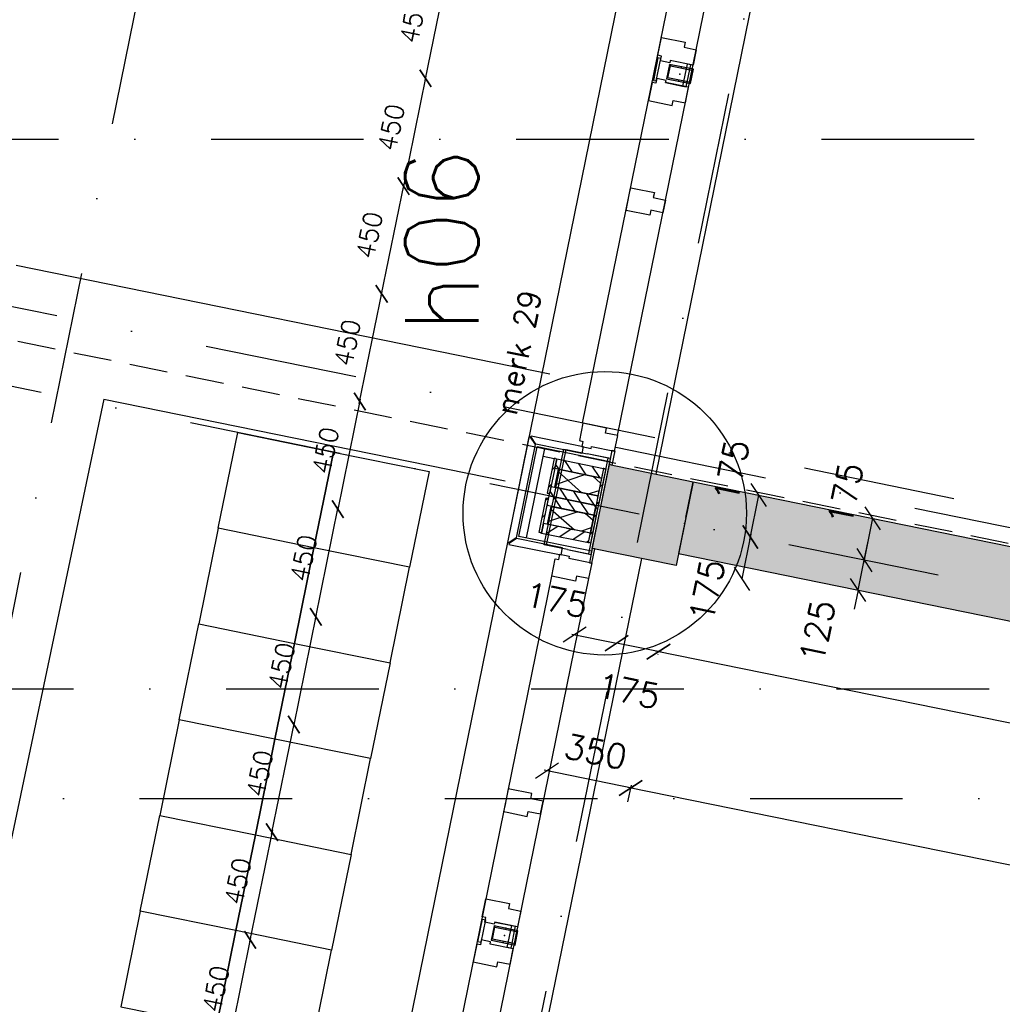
# Model space of a CAD drawing. Extents: x -33346 to 151546, y -8083 to 129543.
# Tile 20 of 68: x 17417 to 21442, y 44405 to 48437. Entities that reach past the tile are written whole.
import ezdxf

# ---------------------------------------------------------------- set-up
doc = ezdxf.new("R2010")
doc.units = 0
doc.header["$LTSCALE"] = 50
doc.header["$MEASUREMENT"] = 0
doc.header["$PDSIZE"] = -1
for name, pattern in [('DASHDOT', [25, 12.5, -6.25, 0, -6.25]), ('HIDDEN', [9.375, 6.25, -3.125]), ('HIDDEN2', [0.1875, 0.125, -0.0625]), ('XREF2$0$DASHDOT', [25, 12.5, -6.25, 0, -6.25]), ('XREF2$0$DD1', [2.66667, 1.66667, -0.5, 0, -0.5]), ('XREF2$0$HIDDEN', [9.375, 6.25, -3.125])]:
    doc.linetypes.add(name, pattern=pattern)
doc.layers.get('0').update_dxf_attribs({"linetype": 'CONTINUOUS'})
doc.layers.get('DEFPOINTS').update_dxf_attribs({"linetype": 'CONTINUOUS'})
for name, color, linetype in [('_DETAILNUMMERS', 4, 'CONTINUOUS'), ('_DETAILNUMMERSTEKST', 4, 'CONTINUOUS'), ('A--01A1_ACEER', 1, 'CONTINUOUS'), ('A--A21--_F-23-', 9, 'CONTINUOUS'), ('A--A21--_F12--', 7, 'CONTINUOUS'), ('A--A21--_F123-', 9, 'CONTINUOUS'), ('A--A25--_F-2--', 9, 'CONTINUOUS'), ('A--A28--_F-2--', 7, 'CONTINUOUS'), ('A--A28--_F12--', 7, 'CONTINUOUS'), ('A--A42--_F-23-', 9, 'CONTINUOUS'), ('A--L02-A3-_LOGO', 3, 'CONTINUOUS'), ('A--L13A4C_VLOEREN', 4, 'HIDDEN2'), ('A--L21--', 3, 'CONTINUOUS'), ('A--L21--_F12--', 7, 'CONTINUOUS'), ('A--L21A2_BUITENWAND', 2, 'CONTINUOUS'), ('A--L21A4_BUITENWAND', 4, 'CONTINUOUS'), ('A--L21D2_BUITENWAND', 2, 'CONTINUOUS'), ('A--L22--', 7, 'CONTINUOUS'), ('A--L22A1_BINNENWAND', 1, 'CONTINUOUS'), ('A--L22A2_BINNENWAND', 2, 'CONTINUOUS'), ('A--L25--', 7, 'CONTINUOUS'), ('A--L25--_F-23-', 7, 'CONTINUOUS'), ('A--L27A1_DAKEN', 1, 'CONTINUOUS'), ('A--L28--', 7, 'CONTINUOUS'), ('A--L28--_F-2--', 7, 'CONTINUOUS'), ('A--L28--_F12--', 7, 'CONTINUOUS'), ('A--L31--', 2, 'CONTINUOUS'), ('A--L31A1_BUITENKOZIJN', 1, 'CONTINUOUS'), ('A--L42--', 7, 'CONTINUOUS'), ('A--L42--_F-23-', 7, 'CONTINUOUS'), ('A--M$1A-_F123-', 1, 'CONTINUOUS'), ('A--T01A-70_TEKST', 5, 'CONTINUOUS'), ('TEKST_KOZIJNMERK', 2, 'CONTINUOUS'), ('X--LR---_CP', 7, 'CONTINUOUS'), ('XREF2$0$A--L$7A-_STRAMIEN', 1, 'XREF2$0$DASHDOT'), ('XREF2$0$A--T$7A8-_STRAMIEN', 8, 'XREF2$0$DASHDOT'), ('XREF2$0$STRAMIEN', 1, 'XREF2$0$DD1')]:
    doc.layers.add(name, color=color, linetype=linetype)
doc.styles.add('ALFA-0_25', font='ROMANS')
doc.styles.add('B-01', font='SIMPLEX.SHX', dxfattribs={"width": 0.8, "height": 4.5})
doc.styles.add('HIEMSTRA', font='romans.shx')
doc.dimstyles.get("Standard").update_dxf_attribs({"dimscale": 40, "dimtxt": 2.5, "dimasz": 2, "dimexe": 0.3, "dimexo": 0.3, "dimgap": 2, "dimtad": 1, "dimdec": 0, "dimzin": 0, "dimtxsty": 'HIEMSTRA', "dimblk1": 'OBLIQUE', "dimblk2": 'OBLIQUE', "dimsah": 1, "dimcen": -0.09, "dimdle": 0.3, "dimse1": 1, "dimclrd": 2, "dimclre": 2, "dimclrt": 3, "dimazin": 3, "dimtfac": 1, "dimtdec": 4, "dimtofl": 0, "dimtmove": 0, "dimatfit": 3, "dimtvp": 625, "dimtolj": 1, "dimtzin": 0})

# ---------------------------------------------------------------- blocks, each defined once
blk = doc.blocks.new('*U813')
at = {"layer": 'A--L22--', "color": 2, "linetype": 'CONTINUOUS'}
for points in [[(0, 0), (-96, 19.6), (-16.2, 411.5), (79.8, 392)], [(0, 0), (-86.2, 17.6), (-6.4, 409.5), (79.8, 392)], [(0, 0), (86.2, -17.6), (166.1, 374.4), (79.8, 392)], [(0, 0), (96, -19.6), (175.9, 372.4), (79.8, 392)]]:
    blk.add_lwpolyline(points, dxfattribs=at)
at = {"layer": 'A--L22--', "color": 1, "linetype": 'CONTINUOUS'}
for points in [[(0, 0), (-96, 19.6), (-16.2, 411.5), (79.8, 392)], [(0, 0), (-86.2, 17.6), (-6.4, 409.5), (79.8, 392)], [(0, 0), (86.2, -17.6), (166.1, 374.4), (79.8, 392)], [(0, 0), (96, -19.6), (175.9, 372.4), (79.8, 392)]]:
    blk.add_lwpolyline(points, dxfattribs=at)
blk = doc.blocks.new('XREF2')
at = {"layer": 'XREF2$0$A--L$7A-_STRAMIEN'}
for p, q in [((-46967.857, 69048.716), (-68542.883, -36866.195)), ((-44567.212, 68559.429), (-66142.131, -37354.959)), ((-45863.103, 12168.257), (-61174.94, 15287.302)), ((-45799.23, 12481.818), (-59254.976, 15222.774)), ((-66105.583, 13450), (-43022.45, 13450))]:
    blk.add_line(p, q, dxfattribs=at)
at = {"layer": 'XREF2$0$A--T$7A8-_STRAMIEN', "color": 8}
for p, q in [((-66167.142, 15700), (-500, 15700)), ((-108962.956, 13000), (-500, 13000))]:
    blk.add_line(p, q, dxfattribs=at)
at = {"layer": 'XREF2$0$STRAMIEN', "color": 8, "linetype": 'XREF2$0$HIDDEN', "ltscale": 0.5}
blk.add_lwpolyline([(-19628.191, 24100), (-39039.938, 24100), (-39039.938, 13250), (-50246.691, 13250), (-59989.832, 15234.692)], dxfattribs=at)
blk = doc.blocks.new('Q020437-')
at = {"layer": 'A--A28--_F12--', "color": 8}
for points in [[(-175, -175), (-175, 175), (175, 175)], [(-175, -175), (175, 175), (175, -175)]]:
    blk.add_solid(points, dxfattribs=at)
at = {"layer": 'A--L28--_F12--', "color": 3, "linetype": 'CONTINUOUS'}
blk.add_lwpolyline([(-175, -175), (-175, 175), (175, 175), (175, -175)], close=True, dxfattribs=at)
at = {"layer": 'X--LR---_CP'}
for p in [(-175, 0), (-175, 0), (175, 0)]:
    blk.add_point(p, dxfattribs=at)
blk = doc.blocks.new('_OBLIQUE')
at = {"color": 0, "linetype": 'BYBLOCK'}
blk.add_line((-0.5, -0.5), (0.5, 0.5), dxfattribs=at)
blk = doc.blocks.new('*D142')
at = {"color": 2, "linetype": 'BYBLOCK'}
for p, q in [((20876.5, 46223.5), (20892.5, 46301.8)), ((20851.5, 46101), (20876.5, 46223.5)), ((20851.5, 46101), (20835.6, 46022.6))]:
    blk.add_line(p, q, dxfattribs=at)
at = {"layer": 'DEFPOINTS', "color": 0, "linetype": 'BYBLOCK'}
for p in [(20876.5, 46223.5), (20876.5, 46223.5), (20851.5, 46101)]:
    blk.add_point(p, dxfattribs=at)
at = {"color": 2, "linetype": 'BYBLOCK', "xscale": 80, "yscale": 80, "zscale": 80}
for p, rotation in [((20876.5, 46223.5), 258.486290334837), ((20851.5, 46101), 78.48629033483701)]:
    blk.add_blockref('_OBLIQUE', p, dxfattribs=dict(at, rotation=rotation))
at = {"color": 3, "linetype": 'BYBLOCK', "insert": (20684.5, 45932.4), "char_height": 100, "attachment_point": 5, "rotation": 78.4863, "style": 'HIEMSTRA'}
blk.add_mtext('\\A1;125', dxfattribs=at)
blk = doc.blocks.new('*D143')
at = {"color": 2, "linetype": 'BYBLOCK'}
blk.add_line((20407.4, 46306.8), (20444.7, 46490), dxfattribs=at)
at = {"layer": 'DEFPOINTS', "color": 0, "linetype": 'BYBLOCK'}
for p in [(20444.7, 46490), (20444.7, 46490), (20409.7, 46318.5)]:
    blk.add_point(p, dxfattribs=at)
at = {"color": 2, "linetype": 'BYBLOCK', "xscale": 80, "yscale": 80, "zscale": 80}
for p, rotation in [((20444.7, 46490), 78.4862903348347), ((20409.7, 46318.5), 258.4862903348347)]:
    blk.add_blockref('_OBLIQUE', p, dxfattribs=dict(at, rotation=rotation))
at = {"color": 3, "linetype": 'BYBLOCK', "insert": (20332.3, 46589.4), "char_height": 100, "attachment_point": 5, "rotation": 78.4863, "style": 'HIEMSTRA'}
blk.add_mtext('\\A1;175', dxfattribs=at)
blk = doc.blocks.new('*D164')
at = {"color": 2, "linetype": 'BYBLOCK'}
blk.add_line((20412.1, 46330.3), (20374.8, 46147.1), dxfattribs=at)
at = {"layer": 'DEFPOINTS', "color": 0, "linetype": 'BYBLOCK'}
for p in [(20409.7, 46318.5), (20374.8, 46147.1), (20374.8, 46147.1)]:
    blk.add_point(p, dxfattribs=at)
at = {"color": 2, "linetype": 'BYBLOCK', "xscale": 80, "yscale": 80, "zscale": 80}
for p, rotation in [((20409.7, 46318.5), 78.48629033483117), ((20374.8, 46147.1), 258.4862903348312)]:
    blk.add_blockref('_OBLIQUE', p, dxfattribs=dict(at, rotation=rotation))
at = {"color": 3, "linetype": 'BYBLOCK', "insert": (20232.5, 46099.5), "char_height": 100, "attachment_point": 5, "rotation": 78.4863, "style": 'HIEMSTRA'}
blk.add_mtext('\\A1;175', dxfattribs=at)
blk = doc.blocks.new('*D173')
at = {"color": 2, "linetype": 'BYBLOCK'}
for p, q in [((25140.8, 44809.8), (20021.9, 45851.1)), ((20031.5, 45838.3), (20031.2, 45837))]:
    blk.add_line(p, q, dxfattribs=at)
at = {"layer": 'DEFPOINTS', "color": 0, "linetype": 'BYBLOCK'}
for p in [(20033.6, 45848.8), (20033.9, 45850), (25129.3, 44813.4)]:
    blk.add_point(p, dxfattribs=at)
at = {"color": 2, "linetype": 'BYBLOCK', "xscale": 80, "yscale": 80, "zscale": 80}
for p, rotation in [((20033.6, 45848.8), 168.5008781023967), ((25129.1, 44812.2), 348.5008781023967)]:
    blk.add_blockref('_OBLIQUE', p, dxfattribs=dict(at, rotation=rotation))
at = {"color": 3, "linetype": 'BYBLOCK', "insert": (22607.3, 45457.8), "char_height": 100, "attachment_point": 5, "rotation": 348.5009, "style": 'HIEMSTRA'}
blk.add_mtext('\\A1;5200', dxfattribs=at)
blk = doc.blocks.new('*D174')
at = {"color": 2, "linetype": 'BYBLOCK'}
for p, q in [((19859.6, 45872), (19859.6, 45871.9)), ((20045.4, 45846.3), (19862, 45883.7))]:
    blk.add_line(p, q, dxfattribs=at)
at = {"layer": 'DEFPOINTS', "color": 0, "linetype": 'BYBLOCK'}
for p in [(19862, 45883.7), (19862, 45883.7), (20033.6, 45848.8)]:
    blk.add_point(p, dxfattribs=at)
at = {"color": 2, "linetype": 'BYBLOCK', "xscale": 80, "yscale": 80, "zscale": 80}
for p, rotation in [((19862, 45883.7), 168.482134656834), ((20033.6, 45848.7), 348.4821346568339)]:
    blk.add_blockref('_OBLIQUE', p, dxfattribs=dict(at, rotation=rotation))
at = {"color": 3, "linetype": 'BYBLOCK', "insert": (19911.4, 45687.9), "char_height": 100, "attachment_point": 5, "rotation": 348.4821, "style": 'HIEMSTRA'}
blk.add_mtext('\\A1;175', dxfattribs=at)
blk = doc.blocks.new('*D175')
at = {"color": 2, "linetype": 'BYBLOCK'}
for p, q in [((19678.5, 45921), (19862, 45883.7)), ((19859.6, 45872), (19859.6, 45871.9))]:
    blk.add_line(p, q, dxfattribs=at)
at = {"layer": 'DEFPOINTS', "color": 0, "linetype": 'BYBLOCK'}
for p in [(19690.3, 45918.7), (19862, 45883.7), (19862, 45883.7)]:
    blk.add_point(p, dxfattribs=at)
at = {"color": 2, "linetype": 'BYBLOCK', "xscale": 80, "yscale": 80, "zscale": 80}
for p, rotation in [((19690.3, 45918.6), 168.4904460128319), ((19862, 45883.7), 348.4904460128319)]:
    blk.add_blockref('_OBLIQUE', p, dxfattribs=dict(at, rotation=rotation))
at = {"color": 3, "linetype": 'BYBLOCK', "insert": (19615.4, 46060.7), "char_height": 100, "attachment_point": 5, "rotation": 348.4904, "style": 'HIEMSTRA'}
blk.add_mtext('\\A1;175', dxfattribs=at)
blk = doc.blocks.new('*D176')
at = {"color": 2, "linetype": 'BYBLOCK'}
for p, q in [((25198.3, 44215), (19908.1, 45293.1)), ((19908.4, 45234.1), (19922.3, 45302.4))]:
    blk.add_line(p, q, dxfattribs=at)
at = {"layer": 'DEFPOINTS', "color": 0, "linetype": 'BYBLOCK'}
for p in [(19919.9, 45290.7), (19906, 45222.3), (25172.6, 44149.1)]:
    blk.add_point(p, dxfattribs=at)
at = {"color": 2, "linetype": 'BYBLOCK', "xscale": 80, "yscale": 80, "zscale": 80}
for p, rotation in [((19919.9, 45290.7), 168.4821346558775), ((25186.5, 44217.4), 348.4821346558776)]:
    blk.add_blockref('_OBLIQUE', p, dxfattribs=dict(at, rotation=rotation))
at = {"color": 3, "linetype": 'BYBLOCK', "insert": (22579.2, 44881.4), "char_height": 100, "attachment_point": 5, "rotation": 348.4821, "style": 'HIEMSTRA'}
blk.add_mtext('\\A1;5375', dxfattribs=at)
blk = doc.blocks.new('*D177')
at = {"color": 2, "linetype": 'BYBLOCK'}
blk.add_line((19931.4, 45288.3), (19565, 45363), dxfattribs=at)
at = {"layer": 'DEFPOINTS', "color": 0, "linetype": 'BYBLOCK'}
for p in [(19576.7, 45360.6), (19576.7, 45360.6), (19919.7, 45290.7)]:
    blk.add_point(p, dxfattribs=at)
at = {"color": 2, "linetype": 'BYBLOCK', "xscale": 80, "yscale": 80, "zscale": 80}
for p, rotation in [((19576.7, 45360.6), 168.4862903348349), ((19919.7, 45290.7), 348.4862903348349)]:
    blk.add_blockref('_OBLIQUE', p, dxfattribs=dict(at, rotation=rotation))
at = {"color": 3, "linetype": 'BYBLOCK', "insert": (19776, 45439.5), "char_height": 100, "attachment_point": 5, "rotation": 348.4863, "style": 'HIEMSTRA'}
blk.add_mtext('\\A1;350', dxfattribs=at)
blk = doc.blocks.new('*U766')
at = {"layer": 'A--A21--_F123-', "linetype": 'CONTINUOUS'}
blk.add_hatch(color=256, dxfattribs=at).paths.add_polyline_path([(0, 0), (29.9, 147), (5296.8, -925.9), (5266.9, -1072.9), (5236.9, -1219.9), (-29.9, -147)])
at = {"layer": 'A--A21--_F12--', "color": 8}
for points in [[(0, 0), (29.9, 147), (5266.9, -1072.9), (5296.8, -925.9)], [(5266.9, -1072.9), (5236.9, -1219.9), (0, 0), (-29.9, -147)]]:
    blk.add_solid(points, dxfattribs=at)
at = {"layer": 'A--L21--_F12--', "color": 3, "linetype": 'CONTINUOUS'}
for points in [[(0, 0), (29.9, 147), (5296.8, -925.9), (5266.9, -1072.9)], [(0, 0), (-29.9, -147), (5236.9, -1219.9), (5266.9, -1072.9)]]:
    blk.add_lwpolyline(points, dxfattribs=at)
blk = doc.blocks.new('*D186')
at = {"color": 2, "linetype": 'BYBLOCK'}
blk.add_line((20874.1, 46211.7), (20911.4, 46394.9), dxfattribs=at)
at = {"layer": 'DEFPOINTS', "color": 0, "linetype": 'BYBLOCK'}
for p in [(20911.4, 46394.9), (20911.4, 46394.9), (20876.5, 46223.5)]:
    blk.add_point(p, dxfattribs=at)
at = {"color": 2, "linetype": 'BYBLOCK', "xscale": 80, "yscale": 80, "zscale": 80}
for p, rotation in [((20911.4, 46394.9), 78.4862903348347), ((20876.5, 46223.5), 258.4862903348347)]:
    blk.add_blockref('_OBLIQUE', p, dxfattribs=dict(at, rotation=rotation))
at = {"color": 3, "linetype": 'BYBLOCK', "insert": (20799, 46494.4), "char_height": 100, "attachment_point": 5, "rotation": 78.4863, "style": 'HIEMSTRA'}
blk.add_mtext('\\A1;175', dxfattribs=at)
blk = doc.blocks.new('NH40_196')
at = {"layer": 'A--A25--_F-2--'}
h = blk.add_hatch(dxfattribs=at)
h.set_pattern_fill('ALFALINE', color=256, scale=40, style=0, pattern_type=2)
h.set_pattern_definition([(45, (-6, 0), (-28.284, 28.284), [])])
h.paths.add_polyline_path([(0, 0), (0, 196), (40, 196), (40, 0)])
at = {"layer": 'A--L25--_F-23-', "color": 2, "linetype": 'CONTINUOUS'}
blk.add_lwpolyline([(0, 0), (0, 196), (40, 196), (40, 0)], close=True, dxfattribs=at)
at = {"layer": 'X--LR---_CP'}
for p in [(0, 0), (0, 0), (40, 0)]:
    blk.add_point(p, dxfattribs=at)
blk = doc.blocks.new('*U670')
at = {"layer": 'A--A42--_F-23-', "linetype": 'CONTINUOUS'}
h = blk.add_hatch(dxfattribs=at)
h.set_pattern_fill('ALFALINE', color=256, scale=40, style=0)
h.set_pattern_definition([(45, (-19751.687, -46294.396), (-28.28427, 28.28427), [])])
h.paths.add_polyline_path([(0, 0), (-4.9, 1), (24.1, 143.1), (28.9, 142.1), (33.8, 141.1), (4.9, -1)])
at = {"layer": 'A--L42--_F-23-', "color": 2, "linetype": 'CONTINUOUS'}
for points in [[(0, 0), (-4.9, 1), (24.1, 143.1), (28.9, 142.1)], [(0, 0), (4.9, -1), (33.8, 141.1), (28.9, 142.1)]]:
    blk.add_lwpolyline(points, dxfattribs=at)
blk = doc.blocks.new('*U669')
at = {"layer": 'A--A42--_F-23-', "linetype": 'CONTINUOUS'}
h = blk.add_hatch(dxfattribs=at)
h.set_pattern_fill('ALFALINE', color=256, scale=40, style=0)
h.set_pattern_definition([(45, (-19549.835, -46335.527), (-28.28427, 28.28427), [])])
h.paths.add_polyline_path([(0, 0), (-4.9, 1), (24.1, 143.2), (29, 142.2), (33.9, 141.2), (4.9, -1)])
at = {"layer": 'A--L42--_F-23-', "color": 2, "linetype": 'CONTINUOUS'}
for points in [[(0, 0), (-4.9, 1), (24.1, 143.2), (29, 142.2)], [(0, 0), (4.9, -1), (33.9, 141.2), (29, 142.2)]]:
    blk.add_lwpolyline(points, dxfattribs=at)
blk = doc.blocks.new('*U668')
at = {"layer": 'A--A42--_F-23-', "linetype": 'CONTINUOUS'}
h = blk.add_hatch(dxfattribs=at)
h.set_pattern_fill('ALFALINE', color=256, scale=40, style=0)
h.set_pattern_definition([(45, (-19611.73, -46639.284), (-28.28427, 28.28427), [])])
h.paths.add_polyline_path([(0, 0), (4.9, -1), (-24.1, -143.2), (-29, -142.2), (-33.9, -141.2), (-4.9, 1)])
at = {"layer": 'A--L42--_F-23-', "color": 2, "linetype": 'CONTINUOUS'}
for points in [[(0, 0), (-4.9, 1), (-33.9, -141.2), (-29, -142.2)], [(0, 0), (4.9, -1), (-24.1, -143.2), (-29, -142.2)]]:
    blk.add_lwpolyline(points, dxfattribs=at)
blk = doc.blocks.new('*U667')
at = {"layer": 'A--A42--_F-23-', "linetype": 'CONTINUOUS'}
h = blk.add_hatch(dxfattribs=at)
h.set_pattern_fill('ALFALINE', color=256, scale=40, style=0)
h.set_pattern_definition([(45, (-19813.583, -46598.153), (-28.28427, 28.28427), [])])
h.paths.add_polyline_path([(0, 0), (4.9, -1), (-24.1, -143.1), (-28.9, -142.1), (-33.8, -141.1), (-4.9, 1)])
at = {"layer": 'A--L42--_F-23-', "color": 2, "linetype": 'CONTINUOUS'}
for points in [[(0, 0), (-4.9, 1), (-33.8, -141.1), (-28.9, -142.1)], [(0, 0), (4.9, -1), (-24.1, -143.1), (-28.9, -142.1)]]:
    blk.add_lwpolyline(points, dxfattribs=at)
blk = doc.blocks.new('MERK_A3')
at = {"layer": 'A--01A1_ACEER'}
blk.add_line((227.2, 1597.8), (296.7, 1583.6), dxfattribs=at)
at = {"layer": 'A--L31--', "color": 2, "linetype": 'CONTINUOUS'}
for p, q in [((517.9, 3280.6), (536.7, 3372.7)), ((548.4, 3370.3), (529.7, 3278.2)), ((536.7, 3372.7), (548.4, 3370.3)), ((586.4, 3361.6), (656, 3347.4)), ((637.6, 3257.2), (656, 3347.4)), ((656, 3347.4), (670.7, 3344.4)), ((670.7, 3344.4), (652.4, 3254.2)), ((529.7, 3278.2), (517.9, 3280.6)), ((652.4, 3254.2), (637.6, 3257.2)), ((158.6, 1516.8), (177.4, 1609)), ((189.1, 1606.6), (170.4, 1514.4)), ((177.4, 1609), (189.1, 1606.6)), ((278.4, 1493.5), (296.7, 1583.6)), ((311.4, 1580.7), (293.1, 1490.5)), ((296.7, 1583.6), (311.4, 1580.7)), ((170.4, 1514.4), (158.6, 1516.8)), ((293.1, 1490.5), (278.4, 1493.5))]:
    blk.add_line(p, q, dxfattribs=at)
for points in [[(984.3, 4831.9), (971.3, 4768.3), (921.3, 4778.4), (917.1, 4757.9), (820.1, 4777.6), (834.7, 4849.2), (849.4, 4846.2), (853.8, 4867.7), (892, 4859.9), (890.2, 4851.1)], [(774.2, 3804.5), (784.7, 3856.4), (734.8, 3866.6), (739, 3887.2), (641.9, 3906.9), (627.4, 3835.4), (623, 3813.8), (637.7, 3810.9), (720, 3794.1), (724.2, 3814.7)], [(550.7, 3456.6), (647.7, 3436.8), (643.5, 3416.3), (693.5, 3406.1), (680.5, 3342.4), (586.4, 3361.6), (584.6, 3352.8), (546.4, 3360.5), (550.4, 3380.1), (535.7, 3383.1)], [(498, 3197.9), (595, 3178.2), (599.2, 3198.7), (649.2, 3188.6), (662.1, 3252.2), (568.1, 3271.4), (569.9, 3280.2), (531.7, 3288), (527.7, 3268.4), (513, 3271.4)], [(191.4, 1692.8), (288.4, 1673.1), (284.2, 1652.5), (334.2, 1642.3), (321.2, 1578.7), (227.2, 1597.8), (225.4, 1589), (187.1, 1596.8), (191.1, 1616.4), (176.4, 1619.4)], [(138.7, 1434.2), (235.7, 1414.4), (239.9, 1435), (289.9, 1424.8), (302.9, 1488.5), (208.8, 1507.6), (210.6, 1516.5), (172.4, 1524.2), (168.4, 1504.7), (153.7, 1507.6)], [(209, 1026.4), (198.4, 974.5), (148.4, 984.7), (144.2, 964.1), (47.2, 983.8), (61.8, 1055.4), (66.2, 1076.9), (80.9, 1073.9), (163.2, 1057.2), (159, 1036.6)], [(0, 0), (13, 63.7), (-37, 73.9), (-32.8, 94.4), (-129.8, 114.2), (-144.4, 42.7), (-129.7, 39.7), (-134.1, 18.1), (-95.9, 10.3), (-94.1, 19.2)]]:
    blk.add_lwpolyline(points, close=True, dxfattribs=at)
at = {"layer": 'A--L31A1_BUITENKOZIJN'}
for p, q in [((819, 4777.9), (-129.8, 114.2)), ((970.2, 4768.6), (13, 63.7))]:
    blk.add_line(p, q, dxfattribs=at)
at = {"layer": 'X--LR---_CP', "linetype": 'CONTINUOUS'}
blk.add_point((0, 0), dxfattribs=at)
blk = doc.blocks.new('*D328')
at = {"color": 1, "linetype": 'BYBLOCK'}
blk.add_line((18897.9, 47305.9), (18991.3, 47764.5), dxfattribs=at)
at = {"layer": 'DEFPOINTS', "color": 0, "linetype": 'BYBLOCK'}
for p in [(18989.5, 47755.7), (18989.5, 47755.7), (18899.7, 47314.7)]:
    blk.add_point(p, dxfattribs=at)
at = {"color": 1, "linetype": 'BYBLOCK', "xscale": 60, "yscale": 60, "zscale": 60}
for p, rotation in [((18989.5, 47755.7), 78.4899999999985), ((18899.7, 47314.7), 258.4899999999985)]:
    blk.add_blockref('_OBLIQUE', p, dxfattribs=dict(at, rotation=rotation))
at = {"color": 2, "linetype": 'BYBLOCK', "insert": (18849.1, 47554.6), "char_height": 75, "attachment_point": 5, "rotation": 78.49, "style": 'HIEMSTRA'}
blk.add_mtext('\\A1;450', dxfattribs=at)
blk = doc.blocks.new('*D329')
at = {"color": 1, "linetype": 'BYBLOCK'}
blk.add_line((19081.1, 48205.4), (18987.7, 47746.8), dxfattribs=at)
at = {"layer": 'DEFPOINTS', "color": 0, "linetype": 'BYBLOCK'}
for p in [(19079.3, 48196.6), (18989.5, 47755.6), (18989.5, 47755.6)]:
    blk.add_point(p, dxfattribs=at)
at = {"color": 1, "linetype": 'BYBLOCK', "xscale": 60, "yscale": 60, "zscale": 60}
for p, rotation in [((19079.3, 48196.6), 78.49741933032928), ((18989.5, 47755.6), 258.4974193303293)]:
    blk.add_blockref('_OBLIQUE', p, dxfattribs=dict(at, rotation=rotation))
at = {"color": 2, "linetype": 'BYBLOCK', "insert": (18938.9, 47995.6), "char_height": 75, "attachment_point": 5, "rotation": 78.4974, "style": 'HIEMSTRA'}
blk.add_mtext('\\A1;450', dxfattribs=at)
blk = doc.blocks.new('*D330')
at = {"color": 1, "linetype": 'BYBLOCK'}
blk.add_line((19077.5, 48187.8), (19170.9, 48646.4), dxfattribs=at)
at = {"layer": 'DEFPOINTS', "color": 0, "linetype": 'BYBLOCK'}
for p in [(19169.1, 48637.5), (19169.1, 48637.5), (19079.3, 48196.6)]:
    blk.add_point(p, dxfattribs=at)
at = {"color": 1, "linetype": 'BYBLOCK', "xscale": 60, "yscale": 60, "zscale": 60}
for p, rotation in [((19169.1, 48637.5), 78.48258066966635), ((19079.3, 48196.6), 258.4825806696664)]:
    blk.add_blockref('_OBLIQUE', p, dxfattribs=dict(at, rotation=rotation))
at = {"color": 2, "linetype": 'BYBLOCK', "insert": (19028.7, 48436.5), "char_height": 75, "attachment_point": 5, "rotation": 78.4826, "style": 'HIEMSTRA'}
blk.add_mtext('\\A1;450', dxfattribs=at)
blk = doc.blocks.new('*D331')
at = {"color": 1, "linetype": 'BYBLOCK'}
blk.add_line((18808, 46865), (18901.5, 47323.6), dxfattribs=at)
at = {"layer": 'DEFPOINTS', "color": 0, "linetype": 'BYBLOCK'}
for p in [(18899.7, 47314.7), (18899.7, 47314.7), (18809.8, 46873.8)]:
    blk.add_point(p, dxfattribs=at)
at = {"color": 1, "linetype": 'BYBLOCK', "xscale": 60, "yscale": 60, "zscale": 60}
for p, rotation in [((18899.7, 47314.7), 78.47516133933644), ((18809.8, 46873.8), 258.4751613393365)]:
    blk.add_blockref('_OBLIQUE', p, dxfattribs=dict(at, rotation=rotation))
at = {"color": 2, "linetype": 'BYBLOCK', "insert": (18759.2, 47113.8), "char_height": 75, "attachment_point": 5, "rotation": 78.4752, "style": 'HIEMSTRA'}
blk.add_mtext('\\A1;450', dxfattribs=at)
blk = doc.blocks.new('*D332')
at = {"color": 1, "linetype": 'BYBLOCK'}
blk.add_line((18628.4, 45983.1), (18721.8, 46441.7), dxfattribs=at)
at = {"layer": 'DEFPOINTS', "color": 0, "linetype": 'BYBLOCK'}
for p in [(18720, 46432.9), (18720, 46432.9), (18630.2, 45992)]:
    blk.add_point(p, dxfattribs=at)
at = {"color": 1, "linetype": 'BYBLOCK', "xscale": 60, "yscale": 60, "zscale": 60}
for p, rotation in [((18720, 46432.9), 78.48258066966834), ((18630.2, 45992), 258.4825806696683)]:
    blk.add_blockref('_OBLIQUE', p, dxfattribs=dict(at, rotation=rotation))
at = {"color": 2, "linetype": 'BYBLOCK', "insert": (18579.6, 46231.9), "char_height": 75, "attachment_point": 5, "rotation": 78.4826, "style": 'HIEMSTRA'}
blk.add_mtext('\\A1;450', dxfattribs=at)
blk = doc.blocks.new('*D333')
at = {"color": 1, "linetype": 'BYBLOCK'}
blk.add_line((18811.6, 46882.6), (18718.2, 46424), dxfattribs=at)
at = {"layer": 'DEFPOINTS', "color": 0, "linetype": 'BYBLOCK'}
for p in [(18809.8, 46873.8), (18720, 46432.9), (18720, 46432.9)]:
    blk.add_point(p, dxfattribs=at)
at = {"color": 1, "linetype": 'BYBLOCK', "xscale": 60, "yscale": 60, "zscale": 60}
for p, rotation in [((18809.8, 46873.8), 78.4900000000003), ((18720, 46432.9), 258.4900000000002)]:
    blk.add_blockref('_OBLIQUE', p, dxfattribs=dict(at, rotation=rotation))
at = {"color": 2, "linetype": 'BYBLOCK', "insert": (18669.4, 46672.8), "char_height": 75, "attachment_point": 5, "rotation": 78.49, "style": 'HIEMSTRA'}
blk.add_mtext('\\A1;450', dxfattribs=at)
blk = doc.blocks.new('*D340')
at = {"color": 1, "linetype": 'BYBLOCK'}
blk.add_line((18362.6, 44678), (18269.2, 44219.4), dxfattribs=at)
at = {"layer": 'DEFPOINTS', "color": 0, "linetype": 'BYBLOCK'}
for p in [(18360.8, 44669.1), (18271, 44228.2), (18271, 44228.2)]:
    blk.add_point(p, dxfattribs=at)
at = {"color": 1, "linetype": 'BYBLOCK', "xscale": 60, "yscale": 60, "zscale": 60}
for p, rotation in [((18360.8, 44669.1), 78.48258066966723), ((18271, 44228.2), 258.4825806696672)]:
    blk.add_blockref('_OBLIQUE', p, dxfattribs=dict(at, rotation=rotation))
at = {"color": 2, "linetype": 'BYBLOCK', "insert": (18220.4, 44468.1), "char_height": 75, "attachment_point": 5, "rotation": 78.4826, "style": 'HIEMSTRA'}
blk.add_mtext('\\A1;450', dxfattribs=at)
blk = doc.blocks.new('*D347')
at = {"color": 1, "linetype": 'BYBLOCK'}
blk.add_line((18452.3, 45118.9), (18359, 44660.3), dxfattribs=at)
at = {"layer": 'DEFPOINTS', "color": 0, "linetype": 'BYBLOCK'}
for p in [(18450.5, 45110.1), (18360.8, 44669.1), (18360.8, 44669.1)]:
    blk.add_point(p, dxfattribs=at)
at = {"color": 1, "linetype": 'BYBLOCK', "xscale": 60, "yscale": 60, "zscale": 60}
for p, rotation in [((18450.5, 45110.1), 78.49741933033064), ((18360.8, 44669.1), 258.4974193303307)]:
    blk.add_blockref('_OBLIQUE', p, dxfattribs=dict(at, rotation=rotation))
at = {"color": 2, "linetype": 'BYBLOCK', "insert": (18310.1, 44909.1), "char_height": 75, "attachment_point": 5, "rotation": 78.4974, "style": 'HIEMSTRA'}
blk.add_mtext('\\A1;450', dxfattribs=at)
blk = doc.blocks.new('*D348')
at = {"color": 1, "linetype": 'BYBLOCK'}
blk.add_line((18632, 46000.8), (18538.6, 45542.2), dxfattribs=at)
at = {"layer": 'DEFPOINTS', "color": 0, "linetype": 'BYBLOCK'}
for p in [(18630.2, 45992), (18540.4, 45551), (18540.4, 45551)]:
    blk.add_point(p, dxfattribs=at)
at = {"color": 1, "linetype": 'BYBLOCK', "xscale": 60, "yscale": 60, "zscale": 60}
for p, rotation in [((18630.2, 45992), 78.4899999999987), ((18540.4, 45551), 258.4899999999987)]:
    blk.add_blockref('_OBLIQUE', p, dxfattribs=dict(at, rotation=rotation))
at = {"color": 2, "linetype": 'BYBLOCK', "insert": (18489.7, 45790.9), "char_height": 75, "attachment_point": 5, "rotation": 78.49, "style": 'HIEMSTRA'}
blk.add_mtext('\\A1;450', dxfattribs=at)
blk = doc.blocks.new('*D349')
at = {"color": 1, "linetype": 'BYBLOCK'}
blk.add_line((18448.7, 45101.3), (18542.2, 45559.8), dxfattribs=at)
at = {"layer": 'DEFPOINTS', "color": 0, "linetype": 'BYBLOCK'}
for p in [(18540.4, 45551), (18540.4, 45551), (18450.5, 45110.1)]:
    blk.add_point(p, dxfattribs=at)
at = {"color": 1, "linetype": 'BYBLOCK', "xscale": 60, "yscale": 60, "zscale": 60}
for p, rotation in [((18540.4, 45551), 78.48258066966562), ((18450.5, 45110.1), 258.4825806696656)]:
    blk.add_blockref('_OBLIQUE', p, dxfattribs=dict(at, rotation=rotation))
at = {"color": 2, "linetype": 'BYBLOCK', "insert": (18399.9, 45350), "char_height": 75, "attachment_point": 5, "rotation": 78.4826, "style": 'HIEMSTRA'}
blk.add_mtext('\\A1;450', dxfattribs=at)
blk = doc.blocks.new('Q020580-')
at = {"layer": 'A--A28--_F-2--', "color": 3, "linetype": 'CONTINUOUS'}
for points in [[(-25, 45.1), (-30, -49.9), (-30, 50.1)], [(-25, 45.1), (-30, 50.1), (30, 50.1)], [(-25, 45.1), (-25, -44.9), (-30, -49.9)], [(30, 50.1), (25, 45.1), (-25, 45.1)], [(30, 50.1), (30, -49.9), (25, 45.1)], [(30, -49.9), (25, -44.9), (25, 45.1)], [(30, -49.9), (-30, -49.9), (-25, -44.9)], [(30, -49.9), (-25, -44.9), (25, -44.9)]]:
    blk.add_solid(points, dxfattribs=at)
at = {"layer": 'A--L28--_F-2--', "color": 3, "linetype": 'CONTINUOUS'}
blk.add_lwpolyline([(-30, -49.9), (-25, -44.9), (-25, 45.1), (25, 45.1), (25, -44.9), (-25, -44.9), (-30, -49.9), (30, -49.9), (30, 50.1), (-30, 50.1)], close=True, dxfattribs=at)
at = {"layer": 'X--LR---_CP', "color": 4, "linetype": 'CONTINUOUS'}
for p in [(-30, 0.1), (0, 0), (30, 0.1)]:
    blk.add_point(p, dxfattribs=at)
blk = doc.blocks.new('A$C6C660DB7')
at = {"layer": 'A--L21A4_BUITENWAND', "linetype": 'CONTINUOUS'}
blk.add_line((10687.5, 32750.7), (697.1, -14665.3), dxfattribs=at)

msp = doc.modelspace()

# ---------------------------------------------------------------- hatches: boundary and pattern name
at = {"layer": 'A--A21--_F-23-'}
h = msp.add_hatch(dxfattribs=at)
h.set_pattern_fill('ALFAISO', color=256, scale=80, angle=168.49, style=0, pattern_type=2)
h.set_pattern_definition([(198.48258, (67618.11, -69091.19), (-25.361306, 75.873606), []), (138.48258, (67618.11, -69091.19), (53.02782, 59.90034), [])])
h.paths.add_polyline_path([(19689.7, 46506), (19609.3, 46522.4), (19624.3, 46595.9), (19800.7, 46560), (19785.7, 46486.5), (19689.7, 46506), (19713.4, 46501.2)])
h = msp.add_hatch(dxfattribs=at)
h.set_pattern_fill('ALFAISO', color=256, scale=80, angle=168.49, style=0, pattern_type=2)
h.set_pattern_definition([(198.48258, (67587.16, -69243.076), (-25.361306, 75.873606), []), (138.48258, (67587.16, -69243.076), (53.02782, 59.90034), [])])
h.paths.add_polyline_path([(19658.7, 46354.1), (19578.4, 46370.5), (19593.4, 46444), (19769.7, 46408.1), (19754.8, 46334.6), (19658.7, 46354.1), (19682.4, 46349.3)])

# ---------------------------------------------------------------- linework, layer by layer
at = {"layer": '_DETAILNUMMERS'}
msp.add_circle((19813.4, 46415.5), 580.4, dxfattribs=at)
at = {"layer": 'A--L13A4C_VLOEREN', "linetype": 'DASHDOT'}
msp.add_lwpolyline([(19859.1, 46685.8), (25695.9, 45496.9), (36527, 45496.9), (36527, 56518.9), (36927, 56518.9)], dxfattribs=at)
at = {"layer": 'A--L21--'}
for points in [[(19511.5, 46733.2), (19725.1, 46689.7), (19719.1, 46660.3), (19530.9, 46698.6), (19510.7, 46729.3)], [(19528.6, 46697), (19450.7, 46314.9), (19420.1, 46294.6), (19416.1, 46295.4), (19504.4, 46728.5), (19508.3, 46727.7)], [(19689.7, 46506), (19609.3, 46522.4), (19624.3, 46595.9), (19800.7, 46560), (19785.7, 46486.5), (19689.7, 46506), (19713.4, 46501.2)], [(19658.7, 46354.1), (19578.4, 46370.5), (19593.4, 46444), (19769.7, 46408.1), (19754.8, 46334.6), (19658.7, 46354.1), (19682.4, 46349.3)], [(19420.8, 46288.3), (19634.4, 46244.8), (19640.4, 46274.2), (19452.3, 46312.5), (19421.6, 46292.3)]]:
    msp.add_lwpolyline(points, close=True, dxfattribs=at)
at = {"layer": 'A--L21A2_BUITENWAND', "color": 2, "linetype": 'CONTINUOUS'}
for p, q in [((19462.1, 46320.7), (19536.8, 46687.2)), ((19493.5, 46314.4), (19568.1, 46680.8)), ((19834.7, 46626.5), (19536.8, 46687.2)), ((19561.8, 46649.5), (19606.8, 46640.3)), ((19760, 46260), (19462.1, 46320.7))]:
    msp.add_line(p, q, dxfattribs=at)
for points in [[(19854.1, 46671.6), (19842.1, 46612.8), (19832.3, 46614.7), (19844.3, 46673.6)], [(19760.2, 46211), (19772.2, 46269.8), (19762.4, 46271.8), (19750.4, 46213)]]:
    msp.add_lwpolyline(points, close=True, dxfattribs=at)
at = {"layer": 'A--L21A4_BUITENWAND', "linetype": 'CONTINUOUS'}
for p, q in [((17402.1, 47431.3), (19588.1, 46986)), ((17761.9, 46883.4), (19405.4, 46548.6))]:
    msp.add_line(p, q, dxfattribs=at)
at = {"layer": 'A--L21D2_BUITENWAND'}
msp.add_line((18430.9, 41458.7), (21212.1, 55115.2), dxfattribs=at)
at = {"layer": 'A--L22A1_BINNENWAND'}
for points in [[(18230.1, 46354.2), (18309.9, 46746.2), (18701.9, 46666.4), (18622.1, 46274.4)], [(18622.1, 46274.4), (18701.9, 46666.4), (19093.9, 46586.6), (19014, 46194.6)], [(18230.1, 46354.2), (18150.3, 45962.3), (18542.3, 45882.5), (18622.1, 46274.4)], [(18622.1, 46274.4), (18542.3, 45882.5), (18934.2, 45802.6), (19014, 46194.6)], [(18070.5, 45570.3), (18150.3, 45962.3), (18542.3, 45882.5), (18462.5, 45490.5)], [(18462.5, 45490.5), (18542.3, 45882.5), (18934.2, 45802.6), (18854.4, 45410.7)], [(18070.5, 45570.3), (17990.7, 45178.4), (18382.6, 45098.5), (18462.5, 45490.5)], [(18462.5, 45490.5), (18382.6, 45098.5), (18774.6, 45018.7), (18854.4, 45410.7)], [(17910.9, 44786.4), (17990.7, 45178.4), (18382.6, 45098.5), (18302.8, 44706.6)], [(18302.8, 44706.6), (18382.6, 45098.5), (18774.6, 45018.7), (18694.8, 44626.8)], [(17910.9, 44786.4), (17831.1, 44394.4), (18223, 44314.6), (18302.8, 44706.6)], [(18302.8, 44706.6), (18223, 44314.6), (18615, 44234.8), (18694.8, 44626.8)]]:
    msp.add_lwpolyline(points, close=True, dxfattribs=at)
at = {"layer": 'A--L22A2_BINNENWAND'}
for p, q in [((20023.4, 46575.8), (22080.1, 56672.5)), ((18956.7, 41282.2), (19964.7, 46230.6, 1))]:
    msp.add_line(p, q, dxfattribs=at)
at = {"layer": 'A--L27A1_DAKEN'}
msp.add_lwpolyline([(17807.2, 44936.5, 0, 0, 0), (16819.5, 40086, 0, 200, 0), (16879.4, 40380, 0, 0, 0)], format="xyseb", dxfattribs=at)

# ---------------------------------------------------------------- block references
at = {"layer": 'A--L02-A3-_LOGO'}
msp.add_blockref('A$C6C660DB7', (7074.3, 14132.7), dxfattribs=at)
at = {"layer": 'A--L21--', "linetype": 'CONTINUOUS'}
msp.add_blockref('*U766', (20145.3, 46397.9), dxfattribs=at)
at = {"layer": 'A--L22--', "linetype": 'CONTINUOUS'}
msp.add_blockref('*U813', (19661.4, 46266.9), dxfattribs=at)
at = {"layer": 'A--L25--', "rotation": 78.48258066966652}
for p in [(19800.7, 46560), (19777.7, 46447.3), (19769.7, 46408.1)]:
    msp.add_blockref('NH40_196', p, dxfattribs=at)
at = {"layer": 'A--L25--', "xscale": -1, "rotation": 78.48258066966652}
msp.add_blockref('NH40_196', (19754.8, 46334.6), dxfattribs=at)
at = {"layer": 'A--L28--', "linetype": 'CONTINUOUS'}
for name, p, rotation in [('Q020580-', (20121.3, 48214.3), 258.4862903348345), ('Q020437-', (19968.8, 46408.3), 348.4862903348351), ('Q020580-', (19402.7, 44686.8), 258.4862903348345)]:
    msp.add_blockref(name, p, dxfattribs=dict(at, rotation=rotation))
at = {"layer": 'A--L31--', "linetype": 'HIDDEN', "xscale": -1, "rotation": 156.9725806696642}
msp.add_blockref('MERK_A3', (20838.1, 51502.3), dxfattribs=at)
at = {"layer": 'A--L31--', "linetype": 'HIDDEN', "rotation": 2.158273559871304e-12}
msp.add_blockref('MERK_A3', (18776.2, 41380.2), dxfattribs=at)
at = {"layer": 'A--L42--'}
for name, p in [('*U668', (19611.7, 46639.3)), ('*U667', (19813.6, 46598.2)), ('*U669', (19549.8, 46335.5)), ('*U670', (19751.7, 46294.4))]:
    msp.add_blockref(name, p, dxfattribs=at)
at = {"layer": 'A--T01A-70_TEKST', "color": 4}
msp.add_blockref('XREF2', (75617.3, 32246.9), dxfattribs=at)

# ---------------------------------------------------------------- texts
at = {"layer": '_DETAILNUMMERSTEKST', "style": 'ALFA-0_25'}
msp.add_text('h06', height=300, rotation=90, dxfattribs=at).set_placement((19295.7, 47153.3))
at = {"layer": 'TEKST_KOZIJNMERK', "style": 'B-01'}
msp.add_text('merk 29', height=90, rotation=78.486, dxfattribs=at).set_placement((19452, 46811.7))

# ---------------------------------------------------------------- dimensions: what is measured, and where the dimension line sits
at = {"layer": 'A--M$1A-_F123-', "linetype": 'CONTINUOUS'}
for p1, p2, picture, middle in [((19079.3, 48196.6), (19169.1, 48637.5), '*D330', (19028.7, 48436.5)), ((19079.3, 48196.6), (18989.5, 47755.6), '*D329', (18938.9, 47995.6)), ((18899.7, 47314.7), (18989.5, 47755.7), '*D328', (18849.1, 47554.6)), ((18809.8, 46873.8), (18899.7, 47314.7), '*D331', (18759.2, 47113.8)), ((18809.8, 46873.8), (18720, 46432.9), '*D333', (18669.4, 46672.8)), ((18630.2, 45992), (18720, 46432.9), '*D332', (18579.6, 46231.9)), ((18630.2, 45992), (18540.4, 45551), '*D348', (18489.7, 45790.9)), ((18450.5, 45110.1), (18540.4, 45551), '*D349', (18399.9, 45350)), ((18450.5, 45110.1), (18360.8, 44669.1), '*D347', (18310.1, 44909.1)), ((18360.8, 44669.1), (18271, 44228.2), '*D340', (18220.4, 44468.1))]:
    dim = msp.add_aligned_dim(p1=p1, p2=p2, distance=0, dimstyle='STANDARD', override={"dimscale": 30, "dimclrd": 1, "dimclre": 1, "dimclrt": 2}, dxfattribs=at)
    dim.commit()
    dim.dimension.update_dxf_attribs({"geometry": picture, "text_midpoint": middle})
for base, p1, p2, angle, picture, middle in [((20444.7, 46490), (20409.7, 46318.5), (20444.7, 46490), 78.4863, '*D143', (20332.3, 46589.4)), ((20911.4, 46394.9), (20876.5, 46223.5), (20911.4, 46394.9), 78.4863, '*D186', (20799, 46494.4)), ((20374.8, 46147.1), (20409.7, 46318.5), (20374.8, 46147.1), 258.4863, '*D164', (20232.5, 46099.5)), ((20876.5, 46223.5), (20851.5, 46101), (20876.5, 46223.5), 78.4863, '*D142', (20684.5, 45932.4)), ((19862, 45883.7), (19690.3, 45918.7), (19862, 45883.7), 348.4904, '*D175', (19615.4, 46060.7)), ((19576.7, 45360.6), (19919.7, 45290.7), (19576.7, 45360.6), 168.4863, '*D177', (19776, 45439.5))]:
    dim = msp.add_linear_dim(base=base, p1=p1, p2=p2, angle=angle, dimstyle='STANDARD', dxfattribs=at)
    dim.commit()
    dim.dimension.update_dxf_attribs({"geometry": picture, "text_midpoint": middle, "dimtype": 161})
for p1, p2, distance, picture, middle in [((20033.6, 45848.8), (19862, 45883.7), 0.1, '*D174', (19911.4, 45687.9)), ((25129.3, 44813.4), (20033.9, 45850), 1.3, '*D173', (22607.3, 45457.8)), ((25172.6, 44149.1), (19906, 45222.3), -69.7, '*D176', (22579.2, 44881.4))]:
    dim = msp.add_aligned_dim(p1=p1, p2=p2, distance=distance, dimstyle='STANDARD', dxfattribs=at)
    dim.commit()
    dim.dimension.update_dxf_attribs({"geometry": picture, "text_midpoint": middle})

doc.saveas('drawing.dxf')
